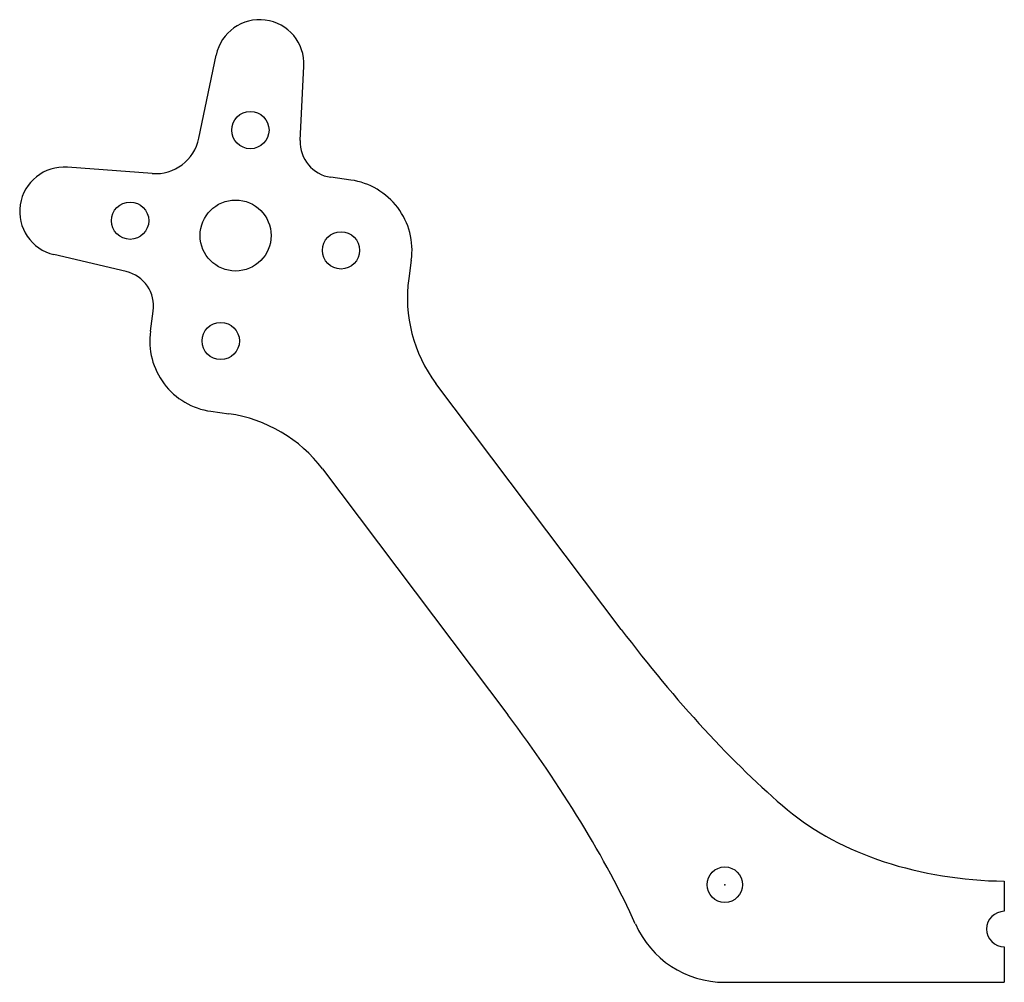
# Model space of a CAD drawing. Header units: millimetres. Extents: x -39.7 to 15.7, y -5.5 to 48.7.
import ezdxf

# ---------------------------------------------------------------- set-up
doc = ezdxf.new("R2010")
doc.units = ezdxf.units.MM
doc.layers.get('0').update_dxf_attribs({"linetype": 'CONTINUOUS'})

msp = doc.modelspace()

# ---------------------------------------------------------------- linework, layer by layer
for p, q in [((-29.629, 42.06), (-28.653, 46.75)), ((-23.915, 41.942), (-23.708, 46.117)), ((-32.264, 40.074), (-37.041, 40.429)), ((-21.065, 39.704), (-22.196, 39.863)), ((-33.725, 34.55), (-37.795, 35.501)), ((-17.66, 35.186), (-17.804, 34.166)), ((-32.359, 31.193), (-32.2, 32.324)), ((-5.833, 14.387), (-16.271, 28.238)), ((-28.955, 26.675), (-27.935, 26.532)), ((-22.66, 23.424), (-12.226, 9.578)), ((15.75, 0.2), (15.75, -1.5)), ((15.75, -3.5), (15.75, -5.5)), ((0, -5.5), (15.75, -5.5))]:
    msp.add_line(p, q)
for centre, radius in [((-26.728, 42.519), 1.05), ((-33.505, 37.413), 1.05), ((-27.563, 36.578), 2), ((-21.622, 35.742), 1.05), ((-28.398, 30.636), 1.05), ((0, 0), 1)]:
    msp.add_circle(centre, radius)
for centre, radius, start, end in [((-26.205, 46.241), 2.5, -2.8405, 168.2427), ((-32.077, 42.567), 2.5, 265.7101, 348.2899), ((-21.918, 41.843), 2, 177.1592, 262.0001), ((-37.226, 37.936), 2.5, 85.7573, 256.8406), ((-21.622, 35.742), 4, -8, 82.0001), ((-34.181, 32.602), 2, -7.9997, 76.8404), ((-9.882, 33.053), 8, 172, 217), ((-28.398, 30.636), 4, 171.9999, 262), ((-29.049, 18.609), 8, 37, 82), ((15.75, -2.5), 1, 90, 270), ((0, 0), 5.5, 203.6312, 270)]:
    msp.add_arc(centre, radius, start, end)
for centre, major_axis, ratio, start_param, end_param in [((-1.041, 17.996), (13.072, -17.344), 0.276222, 4.712311, 5.39847), ((-17.014, 5.961), (13.069, -17.344), 0.276287, 0.886462, 1.571112), ((15.886, 10.878), (15.919, -0.171), 0.67077, 3.831386, 4.711039)]:
    msp.add_ellipse(centre, major_axis=major_axis, ratio=ratio, start_param=start_param, end_param=end_param)
msp.add_point((0, 0))
msp.add_point((0, 0))
msp.add_point((0, 0))
msp.add_point((0, 0))
msp.add_point((0, 0))

doc.saveas('drawing.dxf')
